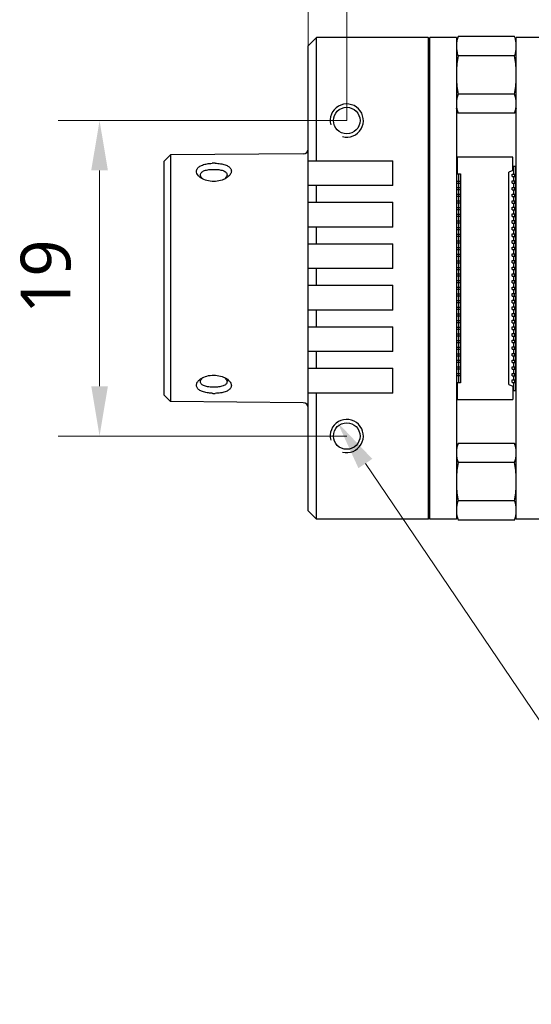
# Model space of a CAD drawing. Header units: millimetres. Extents: x 1441 to 1770, y 148 to 264.
# Tile 2 of 5: x 1584 to 1615, y 162 to 221. Entities that reach past the tile are written whole.
import ezdxf

# ---------------------------------------------------------------- set-up
doc = ezdxf.new("R2010")
doc.units = ezdxf.units.MM
doc.header["$LTSCALE"] = 16.335
doc.header["$PDMODE"] = 3
doc.header["$PDSIZE"] = 8
doc.layers.get('0').update_dxf_attribs({"linetype": 'CONTINUOUS'})
doc.layers.get('Defpoints').update_dxf_attribs({"linetype": 'CONTINUOUS'})
doc.layers.add('00_COMPONENTS', color=7, linetype='CONTINUOUS')
doc.layers.add('51__DRAFT_DIMS', color=7, linetype='CONTINUOUS')
doc.styles.get("Standard").update_dxf_attribs({"font": 'Roboto-Regular.ttf'})
doc.dimstyles.new('DIMSTYLE_1', dxfattribs={"dimtxt": 3, "dimasz": 3, "dimexe": 2.5, "dimexo": 0, "dimgap": 0.75, "dimtad": 1, "dimdsep": 46, "dimtxsty": 'STANDARD', "dimblk": '_FILLED', "dimcen": 0.09, "dimclrd": 8, "dimclre": 8, "dimclrt": 7, "dimadec": 0, "dimazin": 0, "dimtp": 0.001, "dimtm": 0.001, "dimtfac": 1, "dimtofl": 0, "dimtmove": 0, "dimatfit": 3, "dimldrblk": '_FILLED', "dimfxl": 1, "dimtolj": 1, "dimlwd": 9, "dimlwe": 9, "dimarcsym": 0})
doc.dimstyles.new('DIMSTYLE_2', dxfattribs={"dimtxt": 3, "dimasz": 3, "dimexe": 2.5, "dimexo": 0, "dimtad": 1, "dimdec": 3, "dimdsep": 46, "dimtxsty": 'STANDARD', "dimblk": '_FILLED', "dimcen": 0.09, "dimclrd": 8, "dimclre": 8, "dimclrt": 7, "dimadec": 0, "dimazin": 0, "dimtp": 0.001, "dimtm": 0.001, "dimtfac": 1, "dimtdec": 3, "dimtmove": 0, "dimatfit": 2, "dimldrblk": '_FILLED', "dimfxl": 1, "dimtolj": 1, "dimlwd": 9, "dimlwe": 9, "dimarcsym": 0})

# ---------------------------------------------------------------- blocks, each defined once
blk = doc.blocks.new('_FILLED')
at = {"color": 0, "linetype": 'ByBlock'}
blk.add_solid([(0, 0), (-1, 0.167), (-1, -0.167)], dxfattribs=at)
blk = doc.blocks.new('*D238')
at = {"layer": '51__DRAFT_DIMS', "color": 8, "lineweight": 9}
for p, q in [((1601.556, 219.265), (1601.556, 247.307)), ((1620.576, 219.265), (1620.576, 247.307)), ((1604.556, 244.807), (1617.576, 244.807))]:
    blk.add_line(p, q, dxfattribs=at)
at = {"layer": 'Defpoints', "color": 0}
for p in [(1620.576, 244.807), (1601.556, 219.265), (1620.576, 219.265)]:
    blk.add_point(p, dxfattribs=at)
at = {"layer": '51__DRAFT_DIMS', "color": 8, "linetype": 'ByBlock', "lineweight": 9, "xscale": 3, "yscale": 3, "zscale": 3, "rotation": 180}
blk.add_blockref('_FILLED', (1601.556, 244.807), dxfattribs=at)
at = {"layer": '51__DRAFT_DIMS', "color": 8, "linetype": 'ByBlock', "lineweight": 9, "xscale": 3, "yscale": 3, "zscale": 3}
blk.add_blockref('_FILLED', (1620.576, 244.807), dxfattribs=at)
at = {"layer": '51__DRAFT_DIMS', "color": 7, "insert": (1611.143, 249.557), "char_height": 3, "attachment_point": 2, "line_spacing_factor": 0.9}
blk.add_mtext('\\A1;19.02', dxfattribs=at)
blk = doc.blocks.new('*D239')
at = {"layer": '51__DRAFT_DIMS', "color": 8, "lineweight": 9}
for p, q in [((1601.556, 219.265), (1601.556, 261.572)), ((1632.876, 220.265), (1632.876, 261.572)), ((1604.556, 259.072), (1629.876, 259.072))]:
    blk.add_line(p, q, dxfattribs=at)
at = {"layer": 'Defpoints', "color": 0}
for p in [(1632.876, 259.072), (1632.876, 220.265), (1601.556, 219.265)]:
    blk.add_point(p, dxfattribs=at)
at = {"layer": '51__DRAFT_DIMS', "color": 8, "linetype": 'ByBlock', "lineweight": 9, "xscale": 3, "yscale": 3, "zscale": 3, "rotation": 180}
blk.add_blockref('_FILLED', (1601.556, 259.072), dxfattribs=at)
at = {"layer": '51__DRAFT_DIMS', "color": 8, "linetype": 'ByBlock', "lineweight": 9, "xscale": 3, "yscale": 3, "zscale": 3}
blk.add_blockref('_FILLED', (1632.876, 259.072), dxfattribs=at)
at = {"layer": '51__DRAFT_DIMS', "color": 7, "insert": (1617.169, 263.697), "char_height": 3, "attachment_point": 2, "line_spacing_factor": 0.9}
blk.add_mtext('\\A1;31.32', dxfattribs=at)
blk = doc.blocks.new('*D240')
at = {"layer": '51__DRAFT_DIMS', "color": 8, "lineweight": 9}
for p, q in [((1603.876, 215.265), (1586.508, 215.265)), ((1589.008, 212.265), (1589.008, 199.265)), ((1603.876, 196.265), (1586.508, 196.265))]:
    blk.add_line(p, q, dxfattribs=at)
at = {"layer": 'Defpoints', "color": 0}
for p in [(1603.876, 215.265), (1589.008, 196.265), (1603.876, 196.265)]:
    blk.add_point(p, dxfattribs=at)
at = {"layer": '51__DRAFT_DIMS', "color": 8, "linetype": 'ByBlock', "lineweight": 9, "xscale": 3, "yscale": 3, "zscale": 3}
for p, rotation in [((1589.008, 215.265), 90), ((1589.008, 196.265), 270)]:
    blk.add_blockref('_FILLED', p, dxfattribs=dict(at, rotation=rotation))
at = {"layer": '51__DRAFT_DIMS', "color": 7, "insert": (1584.258, 205.867), "char_height": 3, "attachment_point": 2, "rotation": 90, "line_spacing_factor": 0.9}
blk.add_mtext('\\A1;19', dxfattribs=at)
blk = doc.blocks.new('*D241')
at = {"layer": '51__DRAFT_DIMS', "color": 8, "lineweight": 9}
for p, q in [((1601.556, 219.265), (1601.556, 238.971)), ((1603.876, 215.265), (1603.876, 238.971)), ((1598.556, 236.471), (1586.105, 236.471)), ((1601.556, 236.471), (1603.876, 236.471)), ((1606.876, 236.471), (1609.876, 236.471))]:
    blk.add_line(p, q, dxfattribs=at)
at = {"layer": 'Defpoints', "color": 0}
for p in [(1603.876, 236.471), (1601.556, 219.265), (1603.876, 215.265)]:
    blk.add_point(p, dxfattribs=at)
at = {"layer": '51__DRAFT_DIMS', "color": 8, "linetype": 'ByBlock', "lineweight": 9, "xscale": 3, "yscale": 3, "zscale": 3}
blk.add_blockref('_FILLED', (1601.556, 236.471), dxfattribs=at)
at = {"layer": '51__DRAFT_DIMS', "color": 8, "linetype": 'ByBlock', "lineweight": 9, "xscale": 3, "yscale": 3, "zscale": 3, "rotation": 180}
blk.add_blockref('_FILLED', (1603.876, 236.471), dxfattribs=at)
at = {"layer": '51__DRAFT_DIMS', "color": 7, "insert": (1594.603, 241.096), "char_height": 3, "attachment_point": 3, "line_spacing_factor": 0.9}
blk.add_mtext('\\A1;2.32', dxfattribs=at)
blk = doc.blocks.new('*D245')
at = {"layer": '51__DRAFT_DIMS', "color": 8, "lineweight": 9}
for p in [(1604.997, 194.608), (1653.386, 170.251)]:
    blk.add_line(p, (1621.47, 170.251), dxfattribs=at)
at = {"layer": 'Defpoints', "color": 0}
for p in [(1603.316, 197.093), (1604.437, 195.436)]:
    blk.add_point(p, dxfattribs=at)
at = {"layer": '51__DRAFT_DIMS', "color": 8, "linetype": 'ByBlock', "lineweight": 9, "xscale": 3, "yscale": 3, "zscale": 3, "rotation": 124.0716803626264}
blk.add_blockref('_FILLED', (1603.316, 197.093), dxfattribs=at)
at = {"layer": '51__DRAFT_DIMS', "color": 7, "insert": (1627.706, 179.501), "char_height": 3, "attachment_point": 1, "line_spacing_factor": 0.9}
blk.add_mtext('\\A1;2-M2{\\fGDT|b1|i0|c0|p2;x}3.5\\POn Four Sides', dxfattribs=at)

msp = doc.modelspace()

# ---------------------------------------------------------------- linework, layer by layer
at = {"layer": '00_COMPONENTS', "color": 7}
for p, q in [((1601.5563, 219.7646), (1602.0563, 220.2646)), ((1602.0563, 212.8449), (1602.0563, 220.2646)), ((1608.7763, 220.2646), (1602.0563, 220.2646)), ((1608.7763, 220.2646), (1608.7763, 191.2646)), ((1608.8763, 220.1646), (1608.7763, 220.2646)), ((1608.8763, 191.2646), (1608.8763, 220.2646)), ((1610.4763, 220.2646), (1608.8763, 220.2646)), ((1610.4763, 220.2646), (1610.4763, 191.2646)), ((1613.9763, 220.324), (1610.5763, 220.324)), ((1614.0763, 191.2646), (1614.0763, 220.2646)), ((1615.6763, 220.2646), (1614.0763, 220.2646)), ((1601.5563, 191.7646), (1601.5563, 219.7646)), ((1613.9763, 219.1693), (1610.5763, 219.1693)), ((1613.9763, 216.8599), (1610.5763, 216.8599)), ((1610.5763, 215.7052), (1610.4763, 216.0052)), ((1614.0763, 216.0052), (1613.9763, 215.7052)), ((1613.9763, 215.7052), (1610.5763, 215.7052)), ((1592.8763, 212.7923), (1593.2728, 213.1923)), ((1601.259, 213.262), (1593.2728, 213.1923)), ((1593.2728, 213.1923), (1593.2728, 198.3369)), ((1610.5263, 213.0646), (1610.5263, 212.0646)), ((1613.8763, 213.0646), (1610.5263, 213.0646)), ((1613.8763, 212.2646), (1613.8763, 213.0646)), ((1592.8763, 212.7922), (1592.8763, 198.737)), ((1601.5563, 212.8462), (1606.6563, 212.8462)), ((1606.6563, 211.3462), (1606.6563, 212.8462)), ((1613.8763, 212.5245), (1614.0263, 212.5245)), ((1613.9263, 212.0395), (1613.9263, 212.5245)), ((1614.0263, 212.5245), (1614.0263, 212.0395)), ((1610.5263, 212.0646), (1610.7263, 212.0646)), ((1610.6263, 211.6246), (1610.6263, 212.0646)), ((1610.7263, 212.0646), (1610.7263, 199.4646)), ((1613.8763, 212.2646), (1613.6263, 212.1646)), ((1613.6263, 199.3646), (1613.6263, 212.1646)), ((1613.8263, 211.8895), (1613.8263, 212.0395)), ((1613.8263, 212.0395), (1614.0763, 212.0395)), ((1613.8263, 211.8895), (1614.0763, 211.8895)), ((1613.9263, 211.6395), (1613.9263, 211.8895)), ((1613.9763, 212.0395), (1613.9763, 211.8895)), ((1614.0263, 211.8895), (1614.0263, 211.6395)), ((1606.6563, 211.3462), (1601.5563, 211.3462)), ((1602.0563, 210.3462), (1602.0563, 211.3462)), ((1610.4763, 211.6246), (1610.7263, 211.6246)), ((1610.4763, 211.5046), (1610.7263, 211.5046)), ((1610.4763, 211.2246), (1610.7263, 211.2246)), ((1610.6063, 211.6246), (1610.6063, 211.5046)), ((1610.6063, 211.2246), (1610.6063, 211.1046)), ((1610.6263, 211.2246), (1610.6263, 211.5046)), ((1613.8263, 211.4895), (1613.8263, 211.6395)), ((1613.8263, 211.6395), (1614.0763, 211.6395)), ((1613.8263, 211.4895), (1614.0763, 211.4895)), ((1613.8263, 211.0895), (1613.8263, 211.2395)), ((1613.8263, 211.2395), (1614.0763, 211.2395)), ((1613.9263, 211.2395), (1613.9263, 211.4895)), ((1613.9763, 211.6395), (1613.9763, 211.4895)), ((1613.9763, 211.2395), (1613.9763, 211.0895)), ((1614.0263, 211.4895), (1614.0263, 211.2395)), ((1610.4763, 211.1046), (1610.7263, 211.1046)), ((1610.4763, 210.8246), (1610.7263, 210.8246)), ((1610.4763, 210.7046), (1610.7263, 210.7046)), ((1610.6063, 210.8246), (1610.6063, 210.7046)), ((1610.6263, 210.8246), (1610.6263, 211.1046)), ((1610.6263, 210.4246), (1610.6263, 210.7046)), ((1613.8263, 211.0895), (1614.0763, 211.0895)), ((1613.8263, 210.6895), (1613.8263, 210.8395)), ((1613.8263, 210.8395), (1614.0763, 210.8395)), ((1613.8263, 210.6895), (1614.0763, 210.6895)), ((1613.9263, 210.8395), (1613.9263, 211.0895)), ((1613.9263, 210.4395), (1613.9263, 210.6895)), ((1613.9763, 210.8395), (1613.9763, 210.6895)), ((1614.0263, 211.0895), (1614.0263, 210.8395)), ((1614.0263, 210.6895), (1614.0263, 210.4395)), ((1601.5563, 210.3462), (1606.6563, 210.3462)), ((1606.6563, 208.8462), (1606.6563, 210.3462)), ((1610.4763, 210.4246), (1610.7263, 210.4246)), ((1610.4763, 210.3046), (1610.7263, 210.3046)), ((1610.4763, 210.0246), (1610.7263, 210.0246)), ((1610.6063, 210.4246), (1610.6063, 210.3046)), ((1610.6063, 210.0246), (1610.6063, 209.9046)), ((1610.6263, 210.0246), (1610.6263, 210.3046)), ((1613.8263, 210.2895), (1613.8263, 210.4395)), ((1613.8263, 210.4395), (1614.0763, 210.4395)), ((1613.8263, 210.2895), (1614.0763, 210.2895)), ((1613.8263, 209.8895), (1613.8263, 210.0395)), ((1613.8263, 210.0395), (1614.0763, 210.0395)), ((1613.9263, 210.0395), (1613.9263, 210.2895)), ((1613.9763, 210.4395), (1613.9763, 210.2895)), ((1613.9763, 210.0395), (1613.9763, 209.8895)), ((1614.0263, 210.2895), (1614.0263, 210.0395)), ((1610.4763, 209.9046), (1610.7263, 209.9046)), ((1610.4763, 209.6246), (1610.7263, 209.6246)), ((1610.4763, 209.5046), (1610.7263, 209.5046)), ((1610.6063, 209.6246), (1610.6063, 209.5046)), ((1610.6263, 209.6246), (1610.6263, 209.9046)), ((1610.6263, 209.2246), (1610.6263, 209.5046)), ((1613.8263, 209.8895), (1614.0763, 209.8895)), ((1613.8263, 209.4895), (1613.8263, 209.6395)), ((1613.8263, 209.6395), (1614.0763, 209.6395)), ((1613.8263, 209.4895), (1614.0763, 209.4895)), ((1613.9263, 209.6395), (1613.9263, 209.8895)), ((1613.9263, 209.2395), (1613.9263, 209.4895)), ((1613.9763, 209.6395), (1613.9763, 209.4895)), ((1614.0263, 209.8895), (1614.0263, 209.6395)), ((1614.0263, 209.4895), (1614.0263, 209.2395)), ((1606.6563, 208.8462), (1601.5563, 208.8462)), ((1602.0563, 207.8462), (1602.0563, 208.8462)), ((1610.4763, 209.2246), (1610.7263, 209.2246)), ((1610.4763, 209.1046), (1610.7263, 209.1046)), ((1610.4763, 208.8246), (1610.7263, 208.8246)), ((1610.6063, 209.2246), (1610.6063, 209.1046)), ((1610.6063, 208.8246), (1610.6063, 208.7046)), ((1610.6263, 208.8246), (1610.6263, 209.1046)), ((1613.8263, 209.0895), (1613.8263, 209.2395)), ((1613.8263, 209.2395), (1614.0763, 209.2395)), ((1613.8263, 209.0895), (1614.0763, 209.0895)), ((1613.8263, 208.6895), (1613.8263, 208.8395)), ((1613.8263, 208.8395), (1614.0763, 208.8395)), ((1613.9263, 208.8395), (1613.9263, 209.0895)), ((1613.9763, 209.2395), (1613.9763, 209.0895)), ((1613.9763, 208.8395), (1613.9763, 208.6895)), ((1614.0263, 209.0895), (1614.0263, 208.8395)), ((1610.4763, 208.7046), (1610.7263, 208.7046)), ((1610.4763, 208.4246), (1610.7263, 208.4246)), ((1610.4763, 208.3046), (1610.7263, 208.3046)), ((1610.6063, 208.4246), (1610.6063, 208.3046)), ((1610.6263, 208.4246), (1610.6263, 208.7046)), ((1610.6263, 208.0246), (1610.6263, 208.3046)), ((1613.8263, 208.6895), (1614.0763, 208.6895)), ((1613.8263, 208.2895), (1613.8263, 208.4395)), ((1613.8263, 208.4395), (1614.0763, 208.4395)), ((1613.8263, 208.2895), (1614.0763, 208.2895)), ((1613.9263, 208.4395), (1613.9263, 208.6895)), ((1613.9263, 208.0395), (1613.9263, 208.2895)), ((1613.9763, 208.4395), (1613.9763, 208.2895)), ((1614.0263, 208.6895), (1614.0263, 208.4395)), ((1614.0263, 208.2895), (1614.0263, 208.0395)), ((1601.5563, 207.8462), (1606.6563, 207.8462)), ((1606.6563, 206.3462), (1606.6563, 207.8462)), ((1610.4763, 208.0246), (1610.7263, 208.0246)), ((1610.4763, 207.9046), (1610.7263, 207.9046)), ((1610.4763, 207.6246), (1610.7263, 207.6246)), ((1610.6063, 208.0246), (1610.6063, 207.9046)), ((1610.6063, 207.6246), (1610.6063, 207.5046)), ((1610.6263, 207.6246), (1610.6263, 207.9046)), ((1613.8263, 207.8895), (1613.8263, 208.0395)), ((1613.8263, 208.0395), (1614.0763, 208.0395)), ((1613.8263, 207.8895), (1614.0763, 207.8895)), ((1613.8263, 207.6395), (1614.0763, 207.6395)), ((1613.8263, 207.4895), (1613.8263, 207.6395)), ((1613.9263, 207.6395), (1613.9263, 207.8895)), ((1613.9763, 208.0395), (1613.9763, 207.8895)), ((1613.9763, 207.6395), (1613.9763, 207.4895)), ((1614.0263, 207.8895), (1614.0263, 207.6395)), ((1610.4763, 207.5046), (1610.7263, 207.5046)), ((1610.4763, 207.2246), (1610.7263, 207.2246)), ((1610.4763, 207.1046), (1610.7263, 207.1046)), ((1610.6063, 207.2246), (1610.6063, 207.1046)), ((1610.6263, 207.2246), (1610.6263, 207.5046)), ((1610.6263, 206.8246), (1610.6263, 207.1046)), ((1613.8263, 207.4895), (1614.0763, 207.4895)), ((1613.8263, 207.2395), (1614.0763, 207.2395)), ((1613.8263, 207.0895), (1613.8263, 207.2395)), ((1613.8263, 207.0895), (1614.0763, 207.0895)), ((1613.9263, 207.2395), (1613.9263, 207.4895)), ((1613.9263, 206.8395), (1613.9263, 207.0895)), ((1613.9763, 207.2395), (1613.9763, 207.0895)), ((1614.0263, 207.4895), (1614.0263, 207.2395)), ((1614.0263, 207.0895), (1614.0263, 206.8395)), ((1610.4763, 206.8246), (1610.7263, 206.8246)), ((1610.4763, 206.7046), (1610.7263, 206.7046)), ((1610.4763, 206.4246), (1610.7263, 206.4246)), ((1610.6063, 206.8246), (1610.6063, 206.7046)), ((1610.6063, 206.4246), (1610.6063, 206.3046)), ((1610.6263, 206.4246), (1610.6263, 206.7046)), ((1613.8263, 206.8395), (1614.0763, 206.8395)), ((1613.8263, 206.6895), (1613.8263, 206.8395)), ((1613.8263, 206.6895), (1614.0763, 206.6895)), ((1613.8263, 206.4395), (1614.0763, 206.4395)), ((1613.8263, 206.2895), (1613.8263, 206.4395)), ((1613.9263, 206.4395), (1613.9263, 206.6895)), ((1613.9763, 206.8395), (1613.9763, 206.6895)), ((1613.9763, 206.4395), (1613.9763, 206.2895)), ((1614.0263, 206.6895), (1614.0263, 206.4395)), ((1606.6563, 206.3462), (1601.5563, 206.3462)), ((1602.0563, 205.3462), (1602.0563, 206.3462)), ((1610.4763, 206.3046), (1610.7263, 206.3046)), ((1610.4763, 206.0246), (1610.7263, 206.0246)), ((1610.4763, 205.9046), (1610.7263, 205.9046)), ((1610.6063, 206.0246), (1610.6063, 205.9046)), ((1610.6263, 206.0246), (1610.6263, 206.3046)), ((1610.6263, 205.6246), (1610.6263, 205.9046)), ((1613.8263, 206.2895), (1614.0763, 206.2895)), ((1613.8263, 206.0395), (1614.0763, 206.0395)), ((1613.8263, 205.8895), (1613.8263, 206.0395)), ((1613.8263, 205.8895), (1614.0763, 205.8895)), ((1613.9263, 206.0395), (1613.9263, 206.2895)), ((1613.9263, 205.6395), (1613.9263, 205.8895)), ((1613.9763, 206.0395), (1613.9763, 205.8895)), ((1614.0263, 206.2895), (1614.0263, 206.0395)), ((1614.0263, 205.8895), (1614.0263, 205.6395)), ((1601.5563, 205.3462), (1606.6563, 205.3462)), ((1606.6563, 203.8462), (1606.6563, 205.3462)), ((1610.4763, 205.6246), (1610.7263, 205.6246)), ((1610.4763, 205.5046), (1610.7263, 205.5046)), ((1610.4763, 205.2246), (1610.7263, 205.2246)), ((1610.6063, 205.6246), (1610.6063, 205.5046)), ((1610.6063, 205.2246), (1610.6063, 205.1046)), ((1610.6263, 205.2246), (1610.6263, 205.5046)), ((1613.8263, 205.6395), (1614.0763, 205.6395)), ((1613.8263, 205.4895), (1613.8263, 205.6395)), ((1613.8263, 205.4895), (1614.0763, 205.4895)), ((1613.8263, 205.2395), (1614.0763, 205.2395)), ((1613.8263, 205.0895), (1613.8263, 205.2395)), ((1613.9263, 205.2395), (1613.9263, 205.4895)), ((1613.9763, 205.6395), (1613.9763, 205.4895)), ((1613.9763, 205.2395), (1613.9763, 205.0895)), ((1614.0263, 205.4895), (1614.0263, 205.2395)), ((1610.4763, 205.1046), (1610.7263, 205.1046)), ((1610.4763, 204.8246), (1610.7263, 204.8246)), ((1610.4763, 204.7046), (1610.7263, 204.7046)), ((1610.6063, 204.8246), (1610.6063, 204.7046)), ((1610.6263, 204.8246), (1610.6263, 205.1046)), ((1610.6263, 204.4246), (1610.6263, 204.7046)), ((1613.8263, 205.0895), (1614.0763, 205.0895)), ((1613.8263, 204.8395), (1614.0763, 204.8395)), ((1613.8263, 204.6895), (1613.8263, 204.8395)), ((1613.8263, 204.6895), (1614.0763, 204.6895)), ((1613.9263, 204.8395), (1613.9263, 205.0895)), ((1613.9263, 204.4395), (1613.9263, 204.6895)), ((1613.9763, 204.6895), (1613.9763, 204.8395)), ((1614.0263, 205.0895), (1614.0263, 204.8395)), ((1614.0263, 204.6895), (1614.0263, 204.4395)), ((1610.4763, 204.4246), (1610.7263, 204.4246)), ((1610.4763, 204.3046), (1610.7263, 204.3046)), ((1610.4763, 204.0246), (1610.7263, 204.0246)), ((1610.6063, 204.4246), (1610.6063, 204.3046)), ((1610.6063, 204.0246), (1610.6063, 203.9046)), ((1610.6263, 204.0246), (1610.6263, 204.3046)), ((1613.8263, 204.4395), (1614.0763, 204.4395)), ((1613.8263, 204.2895), (1613.8263, 204.4395)), ((1613.8263, 204.2895), (1614.0763, 204.2895)), ((1613.8263, 204.0395), (1614.0763, 204.0395)), ((1613.8263, 203.8895), (1613.8263, 204.0395)), ((1613.9263, 204.0395), (1613.9263, 204.2895)), ((1613.9763, 204.4395), (1613.9763, 204.2895)), ((1613.9763, 204.0395), (1613.9763, 203.8895)), ((1614.0263, 204.2895), (1614.0263, 204.0395)), ((1606.6563, 203.8462), (1601.5563, 203.8462)), ((1602.0563, 202.8462), (1602.0563, 203.8462)), ((1610.4763, 203.9046), (1610.7263, 203.9046)), ((1610.4763, 203.6246), (1610.7263, 203.6246)), ((1610.4763, 203.5046), (1610.7263, 203.5046)), ((1610.6063, 203.6246), (1610.6063, 203.5046)), ((1610.6263, 203.6246), (1610.6263, 203.9046)), ((1610.6263, 203.2246), (1610.6263, 203.5046)), ((1613.8263, 203.8895), (1614.0763, 203.8895)), ((1613.8263, 203.6395), (1614.0763, 203.6395)), ((1613.8263, 203.4895), (1613.8263, 203.6395)), ((1613.8263, 203.4895), (1614.0763, 203.4895)), ((1613.9263, 203.6395), (1613.9263, 203.8895)), ((1613.9263, 203.2395), (1613.9263, 203.4895)), ((1613.9763, 203.6395), (1613.9763, 203.4895)), ((1614.0263, 203.8895), (1614.0263, 203.6395)), ((1614.0263, 203.4895), (1614.0263, 203.2395)), ((1601.5563, 202.8462), (1606.6563, 202.8462)), ((1606.6563, 201.3462), (1606.6563, 202.8462)), ((1610.4763, 203.2246), (1610.7263, 203.2246)), ((1610.4763, 203.1046), (1610.7263, 203.1046)), ((1610.4763, 202.8246), (1610.7263, 202.8246)), ((1610.6063, 203.2246), (1610.6063, 203.1046)), ((1610.6063, 202.8246), (1610.6063, 202.7046)), ((1610.6263, 202.8246), (1610.6263, 203.1046)), ((1613.8263, 203.2395), (1614.0763, 203.2395)), ((1613.8263, 203.0895), (1613.8263, 203.2395)), ((1613.8263, 203.0895), (1614.0763, 203.0895)), ((1613.8263, 202.8395), (1614.0763, 202.8395)), ((1613.8263, 202.6895), (1613.8263, 202.8395)), ((1613.9263, 202.8395), (1613.9263, 203.0895)), ((1613.9763, 203.2395), (1613.9763, 203.0895)), ((1613.9763, 202.8395), (1613.9763, 202.6895)), ((1614.0263, 203.0895), (1614.0263, 202.8395)), ((1610.4763, 202.7046), (1610.7263, 202.7046)), ((1610.4763, 202.4246), (1610.7263, 202.4246)), ((1610.4763, 202.3046), (1610.7263, 202.3046)), ((1610.6063, 202.4246), (1610.6063, 202.3046)), ((1610.6263, 202.4246), (1610.6263, 202.7046)), ((1610.6263, 202.0246), (1610.6263, 202.3046)), ((1613.8263, 202.6895), (1614.0763, 202.6895)), ((1613.8263, 202.4395), (1614.0763, 202.4395)), ((1613.8263, 202.2895), (1613.8263, 202.4395)), ((1613.8263, 202.2895), (1614.0763, 202.2895)), ((1613.9263, 202.4395), (1613.9263, 202.6895)), ((1613.9263, 202.0395), (1613.9263, 202.2895)), ((1613.9763, 202.4395), (1613.9763, 202.2895)), ((1614.0263, 202.6895), (1614.0263, 202.4395)), ((1614.0263, 202.2895), (1614.0263, 202.0395)), ((1610.4763, 202.0246), (1610.7263, 202.0246)), ((1610.4763, 201.9046), (1610.7263, 201.9046)), ((1610.6063, 202.0246), (1610.6063, 201.9046)), ((1610.6263, 201.6246), (1610.6263, 201.9046)), ((1613.8263, 202.0395), (1614.0763, 202.0395)), ((1613.8263, 201.8895), (1613.8263, 202.0395)), ((1613.8263, 201.8895), (1614.0763, 201.8895)), ((1613.8263, 201.6395), (1614.0763, 201.6395)), ((1613.8263, 201.4895), (1613.8263, 201.6395)), ((1613.9263, 201.6395), (1613.9263, 201.8895)), ((1613.9763, 202.0395), (1613.9763, 201.8895)), ((1613.9763, 201.6395), (1613.9763, 201.4895)), ((1614.0263, 201.8895), (1614.0263, 201.6395)), ((1606.6563, 201.3462), (1601.5563, 201.3462)), ((1602.0563, 200.3462), (1602.0563, 201.3462)), ((1610.4763, 201.6246), (1610.7263, 201.6246)), ((1610.4763, 201.5046), (1610.7263, 201.5046)), ((1610.4763, 201.2246), (1610.7263, 201.2246)), ((1610.4763, 201.1046), (1610.7263, 201.1046)), ((1610.6063, 201.6246), (1610.6063, 201.5046)), ((1610.6063, 201.2246), (1610.6063, 201.1046)), ((1610.6263, 201.2246), (1610.6263, 201.5046)), ((1610.6263, 200.8246), (1610.6263, 201.1046)), ((1613.8263, 201.4895), (1614.0763, 201.4895)), ((1613.8263, 201.2395), (1614.0763, 201.2395)), ((1613.8263, 201.0895), (1613.8263, 201.2395)), ((1613.8263, 201.0895), (1614.0763, 201.0895)), ((1613.9263, 201.2395), (1613.9263, 201.4895)), ((1613.9263, 200.8395), (1613.9263, 201.0895)), ((1613.9763, 201.2395), (1613.9763, 201.0895)), ((1614.0263, 201.4895), (1614.0263, 201.2395)), ((1614.0263, 201.0895), (1614.0263, 200.8395)), ((1610.4763, 200.8246), (1610.7263, 200.8246)), ((1610.4763, 200.7046), (1610.7263, 200.7046)), ((1610.6063, 200.8246), (1610.6063, 200.7046)), ((1610.6263, 200.4246), (1610.6263, 200.7046)), ((1613.8263, 200.8395), (1614.0763, 200.8395)), ((1613.8263, 200.6895), (1613.8263, 200.8395)), ((1613.8263, 200.6895), (1614.0763, 200.6895)), ((1613.9263, 200.4395), (1613.9263, 200.6895)), ((1613.9763, 200.8395), (1613.9763, 200.6895)), ((1614.0263, 200.6895), (1614.0263, 200.4395)), ((1601.5563, 200.3462), (1606.6563, 200.3462)), ((1606.6563, 198.8462), (1606.6563, 200.3462)), ((1610.4763, 200.4246), (1610.7263, 200.4246)), ((1610.4763, 200.3046), (1610.7263, 200.3046)), ((1610.4763, 200.0246), (1610.7263, 200.0246)), ((1610.4763, 199.9046), (1610.7263, 199.9046)), ((1610.6063, 200.4246), (1610.6063, 200.3046)), ((1610.6063, 200.0246), (1610.6063, 199.9046)), ((1610.6263, 200.0246), (1610.6263, 200.3046)), ((1610.6263, 199.4646), (1610.6263, 199.9046)), ((1613.8263, 200.4395), (1614.0763, 200.4395)), ((1613.8263, 200.2895), (1613.8263, 200.4395)), ((1613.8263, 200.2895), (1614.0763, 200.2895)), ((1613.8263, 200.0395), (1614.0763, 200.0395)), ((1613.8263, 199.8895), (1613.8263, 200.0395)), ((1613.8263, 199.8895), (1614.0763, 199.8895)), ((1613.9263, 200.0395), (1613.9263, 200.2895)), ((1613.9263, 199.6395), (1613.9263, 199.8895)), ((1613.9763, 200.4395), (1613.9763, 200.2895)), ((1613.9763, 200.0395), (1613.9763, 199.8895)), ((1614.0263, 200.2895), (1614.0263, 200.0395)), ((1614.0263, 199.8895), (1614.0263, 199.6395)), ((1610.7263, 199.4646), (1610.5263, 199.4646)), ((1610.5263, 199.4646), (1610.5263, 198.4646)), ((1613.6263, 199.3646), (1613.8763, 199.2646)), ((1613.8263, 199.6395), (1614.0763, 199.6395)), ((1613.8263, 199.4895), (1613.8263, 199.6395)), ((1613.8263, 199.4895), (1614.0763, 199.4895)), ((1613.8763, 199.2646), (1613.8763, 198.4646)), ((1613.9263, 199.0045), (1613.9263, 199.4895)), ((1613.9763, 199.6395), (1613.9763, 199.4895)), ((1614.0263, 199.4895), (1614.0263, 199.0045)), ((1592.8763, 198.7368), (1593.2728, 198.3369)), ((1606.6563, 198.8462), (1601.5563, 198.8462)), ((1602.0563, 191.2646), (1602.0563, 198.8462)), ((1613.8763, 199.0045), (1614.0263, 199.0045)), ((1601.259, 198.2672), (1593.2728, 198.3369)), ((1610.5263, 198.4646), (1613.8763, 198.4646)), ((1610.5763, 195.824), (1610.4763, 195.524)), ((1613.9763, 195.824), (1610.5763, 195.824)), ((1614.0763, 195.524), (1613.9763, 195.824)), ((1613.9763, 194.6693), (1610.5763, 194.6693)), ((1613.9763, 192.3599), (1610.5763, 192.3599)), ((1601.5563, 191.7646), (1602.0563, 191.2646)), ((1608.7763, 191.2646), (1602.0563, 191.2646)), ((1608.8763, 191.3646), (1608.7763, 191.2646)), ((1610.4763, 191.2646), (1608.8763, 191.2646)), ((1613.9763, 191.2052), (1610.5763, 191.2052)), ((1615.6763, 191.2646), (1614.0763, 191.2646))]:
    msp.add_line(p, q, dxfattribs=at)
for centre in [(1603.8763, 215.2646), (1603.8763, 196.2646)]:
    msp.add_circle(centre, 0.8, dxfattribs=at)
for centre, radius, start, end in [((1613.4349, 219.2044), 3.07, 160.255472, 164.517256), ((1612.6748, 219.8153), 1.3974, 15.53898, 21.347254), ((1611.1177, 219.2044), 3.07, 15.482744, 19.744528), ((1611.8855, 219.6805), 1.4055, 194.703781, 201.331892), ((1612.6826, 219.6755), 1.3893, 338.629398, 345.335043), ((1611.8779, 216.2139), 1.3974, 195.538923, 201.347253), ((1601.2563, 213.562), 0.3, 270.5, 0), ((1595.9056, 210.0037), 2.6912, 90.623648, 92.556798), ((1595.9057, 209.9969), 2.6979, 88.697723, 90.62441), ((1596.1328, 212.2093), 0.6109, 310.744312, 314.888941), ((1596.1332, 199.3201), 0.6105, 44.894969, 49.26057), ((1595.9056, 201.5278), 2.6935, 267.468579, 269.376441), ((1595.9057, 201.5295), 2.6952, 269.37572, 271.327788), ((1601.2563, 197.9672), 0.3, 0, 89.5), ((1612.6748, 195.3153), 1.3974, 15.53898, 21.347254), ((1611.8699, 191.8537), 1.3891, 158.629232, 165.306464), ((1612.6674, 191.8487), 1.4052, 14.731966, 21.33246), ((1613.4349, 192.3247), 3.07, 195.482744, 199.744528), ((1611.8779, 191.7139), 1.3974, 195.538923, 201.347253), ((1611.1177, 192.3247), 3.07, 340.255472, 344.517256)]:
    msp.add_arc(centre, radius, start, end, dxfattribs=at)
at = {"layer": '00_COMPONENTS', "color": 4}
for centre in [(1603.8763, 215.2646), (1603.8763, 196.2646)]:
    msp.add_arc(centre, 1, 255, 195, dxfattribs=at)
at = {"layer": '00_COMPONENTS', "color": 7}
for points, knots in [([(1610.5763, 220.324), (1610.5461, 220.2467), (1610.5004, 220.0881), (1610.4807, 219.9246), (1610.4763, 219.8437)], [0, 0, 0, 0, 0.5061206, 1, 1, 1, 1]), ([(1614.0561, 220.0308), (1614.0539, 220.0441), (1614.0444, 220.0975), (1614.0321, 220.1504), (1614.0211, 220.1896)], [0, 0, 0, 0, 0.2484868, 1, 1, 1, 1]), ([(1614.0763, 219.8437), (1614.0755, 219.8593), (1614.0713, 219.9219), (1614.0638, 219.9843), (1614.0561, 220.0308)], [0, 0, 0, 0, 0.2492887, 1, 1, 1, 1]), ([(1610.4763, 219.6495), (1610.4778, 219.6223), (1610.4862, 219.5127), (1610.5051, 219.4037), (1610.5261, 219.3238)], [0, 0, 0, 0, 0.2482762, 1, 1, 1, 1]), ([(1614.0266, 219.3238), (1614.0337, 219.3507), (1614.0586, 219.4578), (1614.0719, 219.5675), (1614.0763, 219.6495)], [0, 0, 0, 0, 0.2526312, 1, 1, 1, 1]), ([(1610.5763, 219.1693), (1610.5454, 219.0112), (1610.4999, 218.6917), (1610.4806, 218.3698), (1610.4763, 218.2087)], [0, 0, 0, 0, 0.4999686, 1, 1, 1, 1]), ([(1614.0763, 218.2087), (1614.072, 218.3698), (1614.0527, 218.6917), (1614.0073, 219.0112), (1613.9763, 219.1693)], [0, 0, 0, 0, 0.5000316, 1, 1, 1, 1]), ([(1610.4763, 217.8204), (1610.4806, 217.6594), (1610.4999, 217.3375), (1610.5454, 217.0179), (1610.5763, 216.8599)], [0, 0, 0, 0, 0.5000315, 1, 1, 1, 1]), ([(1613.9763, 216.8599), (1614.0073, 217.0179), (1614.0527, 217.3375), (1614.072, 217.6594), (1614.0763, 217.8204)], [0, 0, 0, 0, 0.4999687, 1, 1, 1, 1]), ([(1610.5763, 216.8599), (1610.5461, 216.7826), (1610.5004, 216.624), (1610.4807, 216.4605), (1610.4763, 216.3796)], [0, 0, 0, 0, 0.5061182, 1, 1, 1, 1]), ([(1614.0763, 216.3796), (1614.072, 216.4605), (1614.0523, 216.624), (1614.0066, 216.7826), (1613.9763, 216.8599)], [0, 0, 0, 0, 0.4938818, 1, 1, 1, 1]), ([(1610.4763, 216.1854), (1610.4772, 216.1698), (1610.4813, 216.1072), (1610.4889, 216.0448), (1610.4966, 215.9983)], [0, 0, 0, 0, 0.2492889, 1, 1, 1, 1]), ([(1610.4966, 215.9983), (1610.4988, 215.985), (1610.5083, 215.9317), (1610.5206, 215.8788), (1610.5315, 215.8395)], [0, 0, 0, 0, 0.2484866, 1, 1, 1, 1]), ([(1613.9763, 215.7052), (1614.0066, 215.7825), (1614.0523, 215.9411), (1614.072, 216.1045), (1614.0763, 216.1854)], [0, 0, 0, 0, 0.5061206, 1, 1, 1, 1]), ([(1594.8392, 212.1597), (1594.8338, 212.1916), (1594.8333, 212.2577), (1594.856, 212.3199), (1594.8717, 212.3482)], [0, 0, 0, 0, 0.4994614, 1, 1, 1, 1]), ([(1594.8717, 212.3482), (1594.9015, 212.4017), (1594.974, 212.4732), (1595.0931, 212.5435), (1595.2505, 212.6104), (1595.4836, 212.6673), (1595.681, 212.6875), (1595.7856, 212.6922)], [0, 0, 0, 0, 0.1821325, 0.2904951, 0.4115528, 0.6887973, 1, 1, 1, 1]), ([(1595.0763, 211.9999), (1595.0763, 212.0261), (1595.0877, 212.0809), (1595.1398, 212.1517), (1595.2198, 212.2089), (1595.3232, 212.2538), (1595.446, 212.2876), (1595.6319, 212.3187), (1595.7778, 212.3267), (1595.8763, 212.3267)], [0, 0, 0, 0, 0.0840182, 0.1730872, 0.2758967, 0.3959803, 0.5329749, 0.6838146, 1, 1, 1, 1]), ([(1595.8763, 212.3267), (1595.9759, 212.3267), (1596.1225, 212.3187), (1596.3086, 212.2871), (1596.4307, 212.2534), (1596.5336, 212.2085), (1596.6132, 212.1514), (1596.665, 212.0806), (1596.6763, 212.0261), (1596.6763, 211.9999)], [0, 0, 0, 0, 0.3195613, 0.4690468, 0.6051678, 0.7249623, 0.8274457, 0.9161733, 1, 1, 1, 1]), ([(1595.9671, 212.6941), (1596.0731, 212.6917), (1596.2735, 212.6756), (1596.5108, 212.6229), (1596.6716, 212.5585), (1596.7932, 212.4899), (1596.8677, 212.4189), (1596.8983, 212.3652)], [0, 0, 0, 0, 0.3115635, 0.589207, 0.7103142, 0.8185652, 1, 1, 1, 1]), ([(1596.8983, 212.3652), (1596.9144, 212.3369), (1596.9377, 212.2745), (1596.9372, 212.2078), (1596.9319, 212.1756)], [0, 0, 0, 0, 0.4996108, 1, 1, 1, 1]), ([(1595.123, 211.8008), (1595.0842, 211.8256), (1594.9607, 211.9163), (1594.8571, 212.0525), (1594.8392, 212.1597)], [0, 0, 0, 0, 0.2974781, 1, 1, 1, 1]), ([(1595.2257, 211.7426), (1595.2029, 211.7619), (1595.131, 211.8309), (1595.0764, 211.9291), (1595.0763, 211.9999)], [0, 0, 0, 0, 0.2969306, 1, 1, 1, 1]), ([(1595.8763, 211.5985), (1595.7376, 211.5982), (1595.4738, 211.6316), (1595.2272, 211.7341), (1595.123, 211.8008)], [0, 0, 0, 0, 0.5285254, 1, 1, 1, 1]), ([(1596.639, 211.8067), (1596.533, 211.7389), (1596.2836, 211.6341), (1596.0165, 211.5988), (1595.8763, 211.5985)], [0, 0, 0, 0, 0.4730694, 1, 1, 1, 1]), ([(1596.6763, 211.9999), (1596.6763, 211.9617), (1596.651, 211.8767), (1596.597, 211.8094), (1596.5639, 211.7764)], [0, 0, 0, 0, 0.4505362, 1, 1, 1, 1]), ([(1596.9319, 212.1756), (1596.9202, 212.106), (1596.8638, 212.001), (1596.7517, 211.8863), (1596.679, 211.8324), (1596.639, 211.8067)], [0, 0, 0, 0, 0.4395566, 0.7042782, 1, 1, 1, 1]), ([(1595.1228, 199.7282), (1595.227, 199.795), (1595.4737, 199.8975), (1595.7375, 199.9309), (1595.8763, 199.9306)], [0, 0, 0, 0, 0.471437, 1, 1, 1, 1]), ([(1595.8763, 199.9306), (1596.0165, 199.9303), (1596.2835, 199.895), (1596.5328, 199.7903), (1596.6388, 199.7225)], [0, 0, 0, 0, 0.5268935, 1, 1, 1, 1]), ([(1594.872, 199.1804), (1594.8562, 199.2087), (1594.8334, 199.2708), (1594.8338, 199.3369), (1594.8391, 199.3688)], [0, 0, 0, 0, 0.5006746, 1, 1, 1, 1]), ([(1594.8391, 199.3688), (1594.8444, 199.4011), (1594.873, 199.4871), (1594.968, 199.6148), (1595.0662, 199.692), (1595.1228, 199.7282)], [0, 0, 0, 0, 0.2092759, 0.5704315, 1, 1, 1, 1]), ([(1595.0763, 199.5292), (1595.0763, 199.5505), (1595.0858, 199.6087), (1595.1351, 199.6993), (1595.1913, 199.7573), (1595.2243, 199.7854)], [0, 0, 0, 0, 0.2109675, 0.5720846, 1, 1, 1, 1]), ([(1595.8763, 199.2024), (1595.7767, 199.2024), (1595.6302, 199.2105), (1595.4441, 199.242), (1595.322, 199.2757), (1595.2191, 199.3206), (1595.1395, 199.3777), (1595.0877, 199.4485), (1595.0763, 199.5031), (1595.0763, 199.5292)], [0, 0, 0, 0, 0.3195675, 0.4690424, 0.605165, 0.7249585, 0.8274438, 0.9161743, 1, 1, 1, 1]), ([(1596.6763, 199.5292), (1596.6763, 199.503), (1596.6649, 199.4483), (1596.6128, 199.3774), (1596.5329, 199.3202), (1596.4295, 199.2753), (1596.3066, 199.2416), (1596.1208, 199.2104), (1595.9749, 199.2024), (1595.8763, 199.2024)], [0, 0, 0, 0, 0.0840184, 0.1730889, 0.2759016, 0.3959862, 0.5329701, 0.6838035, 1, 1, 1, 1]), ([(1596.5656, 199.751), (1596.5982, 199.7182), (1596.6514, 199.6513), (1596.6763, 199.5672), (1596.6763, 199.5292)], [0, 0, 0, 0, 0.5488595, 1, 1, 1, 1]), ([(1596.6388, 199.7225), (1596.6788, 199.6969), (1596.7515, 199.6431), (1596.8636, 199.5284), (1596.92, 199.4236), (1596.9318, 199.354)], [0, 0, 0, 0, 0.2956741, 0.5603865, 1, 1, 1, 1]), ([(1596.9318, 199.354), (1596.9372, 199.3219), (1596.9378, 199.2552), (1596.9146, 199.1927), (1596.8985, 199.1643)], [0, 0, 0, 0, 0.5005072, 1, 1, 1, 1]), ([(1595.7867, 198.8369), (1595.6821, 198.8415), (1595.4846, 198.8616), (1595.2514, 198.9185), (1595.0938, 198.9853), (1594.9745, 199.0555), (1594.9019, 199.1269), (1594.872, 199.1804)], [0, 0, 0, 0, 0.3110902, 0.5883426, 0.709429, 0.8178243, 1, 1, 1, 1]), ([(1596.8985, 199.1643), (1596.8681, 199.1106), (1596.7938, 199.0397), (1596.6722, 198.971), (1596.5116, 198.9065), (1596.2745, 198.8537), (1596.0742, 198.8375), (1595.9682, 198.835)], [0, 0, 0, 0, 0.1814028, 0.2896244, 0.4107037, 0.6883356, 1, 1, 1, 1]), ([(1610.5763, 195.824), (1610.5461, 195.7467), (1610.5004, 195.5881), (1610.4807, 195.4246), (1610.4763, 195.3437)], [0, 0, 0, 0, 0.5061206, 1, 1, 1, 1]), ([(1610.4763, 195.1495), (1610.4807, 195.0686), (1610.5004, 194.9052), (1610.5461, 194.7466), (1610.5763, 194.6693)], [0, 0, 0, 0, 0.4938818, 1, 1, 1, 1]), ([(1613.9763, 194.6693), (1614.0066, 194.7466), (1614.0523, 194.9052), (1614.072, 195.0686), (1614.0763, 195.1495)], [0, 0, 0, 0, 0.5061182, 1, 1, 1, 1]), ([(1614.0561, 195.5308), (1614.0539, 195.5441), (1614.0444, 195.5975), (1614.0321, 195.6504), (1614.0211, 195.6896)], [0, 0, 0, 0, 0.2484868, 1, 1, 1, 1]), ([(1614.0763, 195.3437), (1614.0755, 195.3593), (1614.0713, 195.4219), (1614.0638, 195.4843), (1614.0561, 195.5308)], [0, 0, 0, 0, 0.2492887, 1, 1, 1, 1]), ([(1610.5763, 194.6693), (1610.5454, 194.5112), (1610.4999, 194.1917), (1610.4806, 193.8698), (1610.4763, 193.7087)], [0, 0, 0, 0, 0.4999686, 1, 1, 1, 1]), ([(1614.0763, 193.7087), (1614.072, 193.8698), (1614.0527, 194.1917), (1614.0073, 194.5112), (1613.9763, 194.6693)], [0, 0, 0, 0, 0.5000316, 1, 1, 1, 1]), ([(1610.4763, 193.3204), (1610.4806, 193.1594), (1610.4999, 192.8375), (1610.5454, 192.5179), (1610.5763, 192.3599)], [0, 0, 0, 0, 0.5000315, 1, 1, 1, 1]), ([(1613.9763, 192.3599), (1614.0073, 192.5179), (1614.0527, 192.8375), (1614.072, 193.1594), (1614.0763, 193.3204)], [0, 0, 0, 0, 0.4999687, 1, 1, 1, 1]), ([(1610.5263, 192.206), (1610.5192, 192.1791), (1610.4942, 192.0717), (1610.4807, 191.9618), (1610.4763, 191.8796)], [0, 0, 0, 0, 0.252642, 1, 1, 1, 1]), ([(1614.0763, 191.8796), (1614.0749, 191.9069), (1614.0665, 192.0168), (1614.0475, 192.1259), (1614.0264, 192.206)], [0, 0, 0, 0, 0.24827, 1, 1, 1, 1]), ([(1610.4763, 191.6854), (1610.4772, 191.6698), (1610.4813, 191.6072), (1610.4889, 191.5448), (1610.4966, 191.4983)], [0, 0, 0, 0, 0.2492889, 1, 1, 1, 1]), ([(1613.9763, 191.2052), (1614.0066, 191.2825), (1614.0523, 191.4411), (1614.072, 191.6045), (1614.0763, 191.6854)], [0, 0, 0, 0, 0.5061206, 1, 1, 1, 1]), ([(1610.4966, 191.4983), (1610.4988, 191.485), (1610.5083, 191.4317), (1610.5206, 191.3788), (1610.5315, 191.3395)], [0, 0, 0, 0, 0.2484866, 1, 1, 1, 1])]:
    msp.add_open_spline(points, degree=3, knots=knots, dxfattribs=at)

# ---------------------------------------------------------------- dimensions: what is measured, and where the dimension line sits
at = {"layer": '51__DRAFT_DIMS', "color": 4}
for base, p2, override, picture, middle in [((1632.8763, 259.0716), (1632.8763, 220.2646), {"dimpost": '<>', "dimtxsty": 'STANDARD', "dimldrblk": '_FILLED'}, '*D239', (1617.1695, 259.0716)), ((1603.8763, 236.4711), (1603.8763, 215.2646), {"dimpost": '<>'}, '*D241', (1590.6663, 236.4711))]:
    dim = msp.add_linear_dim(base=base, p1=(1601.5563, 219.2646), p2=p2, dimstyle='DIMSTYLE_2', override=override, dxfattribs=at)
    dim.commit()
    dim.dimension.update_dxf_attribs({"geometry": picture, "text_midpoint": middle, "dimtype": 160})
dim = msp.add_linear_dim(base=(1620.5763, 244.8072), p1=(1601.5563, 219.2646), p2=(1620.5763, 219.2646), dimstyle='DIMSTYLE_1', dxfattribs=at)
dim.commit()
dim.dimension.update_dxf_attribs({"geometry": '*D238', "text_midpoint": (1611.1425, 244.8072), "dimtype": 160})
dim = msp.add_linear_dim(base=(1589.0082, 196.2646), p1=(1603.8763, 215.2646), p2=(1603.8763, 196.2646), angle=270, dimstyle='DIMSTYLE_1', dxfattribs=at)
dim.commit()
dim.dimension.update_dxf_attribs({"geometry": '*D240', "text_midpoint": (1589.0082, 205.8671), "dimtype": 160})
dim = msp.add_diameter_dim_2p(p1=(1604.4366, 195.4362), p2=(1603.3161, 197.0929), text='2-M2{\\fGDT|b1|i0|c0|p2;x}3.5\\POn Four Sides', dimstyle='DIMSTYLE_1', override={"dimtoh": 1, "dimlfac": 1, "dimtxsty": 'STANDARD', "dimtix": 0, "dimtofl": 0, "dimtmove": 0, "dimatfit": 3}, dxfattribs=at)
dim.commit()
dim.dimension.update_dxf_attribs({"geometry": '*D245', "text_midpoint": (1640.5459, 170.2508), "dimtype": 163})

doc.saveas('drawing.dxf')
